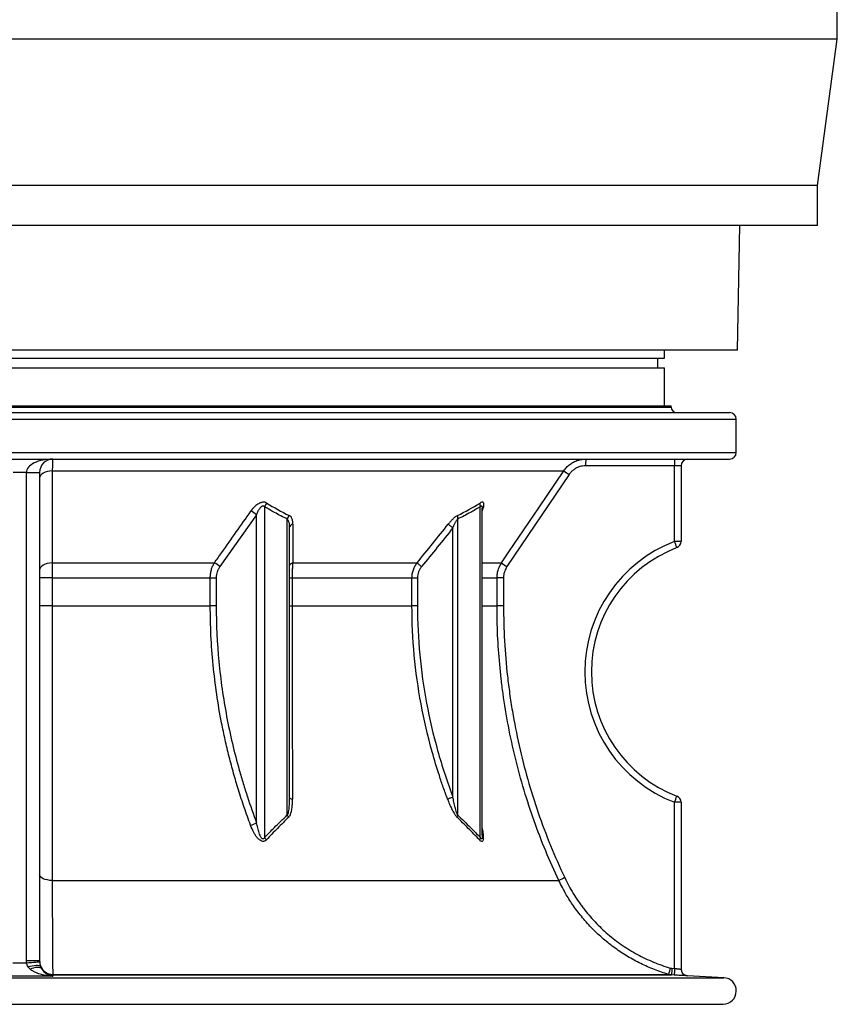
# Model space of a CAD drawing. Header units: millimetres. Extents: x 2016 to 3246, y 695 to 4145.
# Tile 2 of 8: x 2631 to 3246, y 695 to 1436. Entities that reach past the tile are written whole.
import ezdxf

# ---------------------------------------------------------------- set-up
doc = ezdxf.new("R2010")
doc.units = ezdxf.units.MM

msp = doc.modelspace()

# ---------------------------------------------------------------- linework, layer by layer
at = {"color": 7, "linetype": 'Continuous', "lineweight": 25}
for p, q in [((3245.92, 1421.1), (3245.92, 1481.1)), ((3245.92, 1421.1), (2015.92, 1421.1)), ((3230.92, 1311.1), (3245.92, 1421.1)), ((3230.92, 1311.1), (2030.92, 1311.1)), ((3230.92, 1281.1), (3230.92, 1311.1)), ((3230.92, 1281.1), (2030.92, 1281.1)), ((3170.92, 1187.21), (3172.55, 1281.1)), ((3170.92, 1187.21), (2090.92, 1187.21)), ((3115.92, 1181.41), (3115.92, 1187.21)), ((2145.92, 1181.41), (3115.92, 1181.41)), ((3110.92, 1174.11), (3110.92, 1181.41)), ((2145.92, 1174.11), (3115.92, 1174.11)), ((3115.92, 1145.41), (3115.92, 1174.11)), ((2096.92, 1140.41), (3164.92, 1140.41)), ((2140.92, 1145.41), (3120.92, 1145.41)), ((3120.92, 1144.41), (3120.92, 1145.41)), ((3169.92, 1110.41), (3169.92, 1135.41)), ((2096.92, 1105.41), (3164.92, 1105.41)), ((2655.42, 1096.6), (3040.11, 1096.6)), ((3123.48, 1100.41), (3056.62, 1100.41)), ((3123.48, 1043.49), (3123.48, 1100.41)), ((3128.42, 1100.41), (3123.48, 1100.41)), ((3128.42, 1100.41), (3128.42, 1043.49)), ((2635.92, 1095.41), (2625.92, 1095.41)), ((2635.92, 1095.41), (2645.92, 1095.41)), ((2635.92, 728.35), (2635.92, 1095.41)), ((2645.92, 1095.41), (2645.92, 728.35)), ((3044.18, 1093.8), (2997.43, 1024.56)), ((2815.18, 1069.56), (2815.18, 820.85)), ((2977.34, 820.85), (2977.34, 1069.56)), ((2978.8, 1068.49), (2978.8, 1068.5)), ((2978.8, 822.68), (2978.8, 1068.47)), ((2809.14, 1063.42), (2781.51, 1024.56)), ((2809.14, 831.83), (2809.14, 1063.42)), ((2832.21, 837.81), (2832.21, 1060.26)), ((2960.3, 1060.26), (2960.3, 837.81)), ((2833.68, 1053.68), (2833.68, 851.17)), ((2956.76, 851.17), (2956.76, 1053.68)), ((3128.42, 1043.49), (3123.48, 1043.49)), ((2655.36, 1027.36), (2777.33, 1027.36)), ((2836.33, 1027.36), (2929.8, 1027.36)), ((2655.24, 1016.18), (2645.92, 1016.18)), ((2655.24, 1016.18), (2655.24, 995.15)), ((2655.24, 1016.18), (2774.26, 1016.18)), ((2774.26, 995.15), (2774.26, 1016.18)), ((2774.26, 1016.18), (2778.75, 1016.18)), ((2778.75, 1016.18), (2778.75, 995.15)), ((2833.68, 1016.18), (2835.83, 1016.18)), ((2835.83, 1016.18), (2925.99, 1016.18)), ((2835.83, 1016.18), (2835.83, 995.15)), ((2925.99, 995.15), (2925.99, 1016.18)), ((2925.99, 1016.18), (2930.1, 1016.18)), ((2930.1, 1016.18), (2930.1, 995.15)), ((2989.94, 995.15), (2989.94, 1016.18)), ((2994.87, 1016.18), (2989.94, 1016.18)), ((2994.87, 1016.18), (2994.87, 995.15)), ((2655.24, 995.15), (2645.92, 995.15)), ((2655.24, 995.15), (2774.26, 995.15)), ((2778.75, 995.15), (2774.26, 995.15)), ((2833.68, 995.15), (2835.83, 995.15)), ((2835.83, 995.15), (2925.99, 995.15)), ((2930.1, 995.15), (2925.99, 995.15)), ((2994.87, 995.15), (2989.94, 995.15)), ((3123.48, 722.37), (3123.48, 847.34)), ((3128.42, 847.34), (3123.48, 847.34)), ((3128.42, 847.34), (3128.42, 721.86)), ((2655.37, 788.51), (3036.42, 788.51)), ((2635.92, 728.35), (2645.92, 728.35)), ((2645.92, 728.35), (2645.95, 727.39)), ((2646.55, 724.1), (2647.33, 722.34)), ((3121.46, 722.47), (3123.48, 722.37)), ((2655.77, 717.88), (3118.96, 717.88)), ((2655.89, 717.48), (2655.89, 716.58)), ((2655.89, 717.48), (3121.27, 717.48)), ((3123.29, 717.37), (3121.27, 717.48)), ((3160.44, 715.43), (3133.15, 716.86)), ((2105.02, 695.41), (3156.82, 695.41))]:
    msp.add_line(p, q, dxfattribs=at)
at = {"color": 1, "linetype": 'Continuous', "lineweight": 25}
for p, q in [((2140.92, 1144.41), (3120.92, 1144.41)), ((2091.92, 1135.41), (3169.92, 1135.41)), ((2091.92, 1110.41), (3169.92, 1110.41)), ((2978.8, 1027.36), (2993.36, 1027.36)), ((2978.8, 1016.18), (2989.94, 1016.18)), ((2978.8, 995.15), (2989.94, 995.15)), ((2101.39, 715.43), (3160.44, 715.43)), ((2101.69, 695.45), (3160.14, 695.45))]:
    msp.add_line(p, q, dxfattribs=at)
at = {"color": 7, "linetype": 'Continuous', "lineweight": 25, "flags": 128}
for points in [[(2655.42, 1096.6), (2653.54, 1096.44), (2651.75, 1096.09), (2650.1, 1095.56), (2648.67, 1094.86), (2647.5, 1094.03), (2646.63, 1093.08), (2646.1, 1092.06), (2645.92, 1091)], [(2655.42, 1096.6), (2655.41, 1080.02), (2655.36, 1027.36)], [(2993.36, 1027.36), (2998.96, 1035.65), (3021.34, 1068.8), (3040.11, 1096.6)], [(2953.27, 1056.47), (2953.54, 1056.25), (2953.88, 1055.98), (2954.27, 1055.67), (2954.71, 1055.32), (2955.19, 1054.94), (2955.7, 1054.53), (2956.23, 1054.11), (2956.76, 1053.68)], [(2655.36, 1027.36), (2653.49, 1027.2), (2651.7, 1026.85), (2650.07, 1026.31), (2648.65, 1025.62), (2647.49, 1024.78), (2646.62, 1023.84), (2646.09, 1022.82), (2645.92, 1021.77)], [(2929.8, 1027.36), (2930.08, 1027.13), (2930.41, 1026.86), (2930.8, 1026.55), (2931.23, 1026.2), (2931.69, 1025.81), (2932.18, 1025.41), (2932.7, 1024.99), (2933.22, 1024.56)], [(2833.68, 851.17), (2833.72, 850.95), (2833.84, 850.73), (2834.05, 850.51), (2834.33, 850.31), (2834.68, 850.12), (2835.1, 849.95), (2835.58, 849.8), (2836.11, 849.67)], [(2956.76, 851.17), (2956.16, 850.95), (2955.57, 850.73), (2955, 850.51), (2954.45, 850.31), (2953.95, 850.12), (2953.49, 849.95), (2953.09, 849.8), (2952.74, 849.67)], [(2655.37, 788.51), (2653.5, 788.63), (2651.71, 788.9), (2650.08, 789.31), (2648.65, 789.84), (2647.49, 790.48), (2646.63, 791.2), (2646.09, 791.98), (2645.92, 792.79)], [(2635.98, 726.6), (2637.9, 726.75), (2639.74, 726.9), (2641.44, 727.04), (2642.94, 727.16), (2644.18, 727.25), (2645.12, 727.33), (2645.72, 727.38), (2645.95, 727.39)], [(2637.19, 723.66), (2638.82, 724.11), (2640.41, 724.45), (2641.9, 724.69), (2643.25, 724.81), (2644.42, 724.81), (2645.38, 724.68), (2646.1, 724.45), (2646.55, 724.1)], [(2638.75, 721.91), (2640.19, 722.5), (2641.6, 722.95), (2642.93, 723.25), (2644.15, 723.39), (2645.22, 723.37), (2646.13, 723.18), (2646.84, 722.84), (2647.33, 722.34)]]:
    msp.add_lwpolyline(points, dxfattribs=at)
at = {"color": 1, "linetype": 'Continuous', "lineweight": 25, "flags": 128}
msp.add_lwpolyline([(3133.15, 716.86), (3132.22, 717), (3131.43, 717.27)], dxfattribs=at)
at = {"color": 7, "linetype": 'Continuous', "lineweight": 25}
for centre, radius, start, end in [((3124.92, 1144.41), 4, 180, 270), ((3164.92, 1135.41), 5, 0, 90), ((2655.92, 1095.41), 10, 90, 180), ((3146.15, 1101.66), 89.53, 177.59964, 180.80015), ((3213.07, 1101.66), 89.59, 177.60078, 180.79901), ((3133.42, 1100.41), 5, 90, 180), ((3164.92, 1110.41), 5, 270, 0), ((3136.61, 1232.83), 166.95, 234.68767, 236.38336), ((2822.38, 1067.34), 7.54, 138.31163, 162.88713), ((2982.11, 1071.16), 5.03, 166.25304, 198.5383), ((2799.33, 1052.93), 14.36, 46.91162, 67.66716), ((2839.36, 1058.5), 7.36, 141.80085, 166.20961), ((2965.49, 1061.64), 5.37, 164.80373, 194.98863), ((2837.01, 1053.14), 3.38, 99.60514, 170.89908), ((3160.98, 945.41), 105, 110.92483, 249.07517), ((3160.92, 945.41), 100, 110.92483, 249.07517), ((3035.04, 1008.34), 95.17, 18.67606, 21.6718), ((3123.42, 1043.49), 5, 290.92483, 0), ((2771.63, 1014.33), 14.22, 46.00946, 66.35209), ((2836.99, 1024.08), 3.35, 101.36648, 171.65731), ((3090.8, 1164.94), 168.59, 234.69114, 236.37011), ((3035.03, 882.49), 95.18, 338.32842, 341.32384), ((3123.42, 847.34), 5, 0, 69.07517), ((2839.17, 841.13), 7.7, 205.51711, 220.12088), ((2964.97, 835.54), 5.19, 154.04976, 173.06929), ((2798.81, 852.6), 23.2, 284.29952, 296.44247), ((2822.18, 824.58), 7.93, 208.00495, 224.38144), ((2981.55, 818.54), 4.8, 151.26587, 174.19333), ((3133.57, 592.23), 219.01, 115.04141, 116.33255), ((2655.8, 727.86), 9.98, 202.14097, 269.83187), ((2655.91, 727.48), 10, 210.91297, 269.86173), ((3210.41, 694.75), 94.34, 162.78183, 165.80718), ((3211.16, 716.53), 89.89, 176.20748, 179.39274), ((3213.18, 716.42), 89.89, 176.2075, 179.39272), ((3133.42, 721.86), 5, 180, 267.02981), ((3133.42, 721.86), 5, 180, 246.61841), ((2656.77, 717.96), 1, 184.56437, 208.47923), ((3159.92, 705.45), 10, 271.2688, 87), ((3156.82, 845.41), 150, 270, 271.2688)]:
    msp.add_arc(centre, radius, start, end, dxfattribs=at)
msp.add_ellipse((2655.92, 1095.41), major_axis=(20, 0), ratio=0.5, start_param=1.570796, end_param=3.141593, dxfattribs=at)
for points, knots in [([(2655.92, 1105.41), (2655.88, 1105.36), (2655.82, 1105.25), (2655.72, 1104.38), (2655.63, 1102.99), (2655.54, 1101.17), (2655.47, 1099.03), (2655.44, 1097.41), (2655.42, 1096.6)], [0, 0, 0, 0, 0.170356, 0.345662, 0.516063, 0.691421, 0.843949, 1, 1, 1, 1]), ([(3040.11, 1096.6), (3040.77, 1097.49), (3042.12, 1099.29), (3044.67, 1101.51), (3047.55, 1103.31), (3050.57, 1104.54), (3053.66, 1105.28), (3055.67, 1105.37), (3056.69, 1105.41)], [0, 0, 0, 0, 0.170124, 0.3451825, 0.5152822, 0.6903115, 0.8433781, 1, 1, 1, 1]), ([(3056.62, 1100.41), (3055.11, 1100.28), (3052.76, 1100.08), (3049.79, 1098.84), (3047.64, 1097.51), (3045.71, 1095.84), (3044.69, 1094.49), (3044.18, 1093.8)], [0, 0, 0, 0, 0.309103, 0.479359, 0.654545, 0.824803, 1, 1, 1, 1]), ([(2816.75, 1072.35), (2816.54, 1072.48), (2816.32, 1072.6), (2815.84, 1072.78), (2815.58, 1072.86), (2815.05, 1072.96), (2814.78, 1072.99), (2814.21, 1073.01), (2813.91, 1072.99), (2813.32, 1072.91), (2813.02, 1072.85), (2812.42, 1072.68), (2812.12, 1072.58), (2811.53, 1072.34), (2811.24, 1072.2), (2810.67, 1071.91), (2810.39, 1071.74), (2809.57, 1071.22), (2809.05, 1070.83), (2808.06, 1070), (2807.59, 1069.56), (2806.27, 1068.19), (2805.49, 1067.22), (2804.79, 1066.21)], [0, 0, 0, 0, 0.0625, 0.0625, 0.125, 0.125, 0.1875, 0.1875, 0.25, 0.25, 0.3125, 0.3125, 0.375, 0.375, 0.4375, 0.4375, 0.5, 0.5, 0.625, 0.625, 0.75, 0.75, 1, 1, 1, 1]), ([(2809.14, 1063.42), (2809.43, 1064.22), (2809.74, 1065.02), (2810.27, 1066.2), (2810.46, 1066.59), (2810.87, 1067.35), (2811.09, 1067.73), (2811.45, 1068.27), (2811.58, 1068.45), (2811.84, 1068.8), (2811.98, 1068.97), (2812.27, 1069.29), (2812.43, 1069.44), (2812.75, 1069.72), (2812.93, 1069.85), (2813.21, 1070.01), (2813.3, 1070.05), (2813.49, 1070.13), (2813.59, 1070.16), (2813.79, 1070.2), (2813.89, 1070.21), (2814.09, 1070.2), (2814.18, 1070.19), (2814.45, 1070.13), (2814.63, 1070.04), (2814.93, 1069.83), (2815.06, 1069.7), (2815.18, 1069.56)], [0, 0, 0, 0, 0.25, 0.25, 0.375, 0.375, 0.5, 0.5, 0.5625, 0.5625, 0.625, 0.625, 0.6875, 0.6875, 0.75, 0.75, 0.78125, 0.78125, 0.8125, 0.8125, 0.84375, 0.84375, 0.875, 0.875, 0.9375, 0.9375, 1, 1, 1, 1]), ([(2832.21, 1060.26), (2828.98, 1061.89), (2823.24, 1064.77), (2817.63, 1068.11), (2815.18, 1069.56)], [0, 0, 0, 0, 0.564148, 1, 1, 1, 1]), ([(2977.34, 1069.56), (2974.89, 1068.11), (2969.27, 1064.77), (2963.54, 1061.89), (2960.3, 1060.26)], [0, 0, 0, 0, 0.435852, 1, 1, 1, 1]), ([(2978.75, 1066.21), (2978.96, 1066.72), (2979.15, 1067.21), (2979.48, 1068.19), (2979.63, 1068.66), (2979.88, 1069.57), (2979.97, 1070.01), (2980.1, 1070.83), (2980.12, 1071.23), (2980.1, 1071.74), (2980.08, 1071.91), (2980.01, 1072.2), (2979.96, 1072.34), (2979.84, 1072.58), (2979.76, 1072.68), (2979.57, 1072.85), (2979.46, 1072.91), (2979.21, 1072.99), (2979.07, 1073.01), (2978.76, 1072.99), (2978.59, 1072.96), (2978.04, 1072.8), (2977.65, 1072.61), (2977.22, 1072.35)], [0, 0, 0, 0, 0.125, 0.125, 0.25, 0.25, 0.375, 0.375, 0.5, 0.5, 0.5625, 0.5625, 0.625, 0.625, 0.6875, 0.6875, 0.75, 0.75, 0.8125, 0.8125, 0.875, 0.875, 1, 1, 1, 1]), ([(2777.33, 1027.36), (2779.17, 1029.92), (2788.41, 1042.8), (2797.5, 1055.8), (2804.79, 1066.21)], [0, 0, 0, 0, 0.199189, 1, 1, 1, 1]), ([(2832.21, 1060.26), (2832.49, 1059.84), (2833.17, 1058.84), (2833.58, 1056.53), (2833.64, 1054.71), (2833.68, 1053.68)], [0, 0, 0, 0, 0.232069, 0.562598, 1, 1, 1, 1]), ([(2836.45, 1056.47), (2836.45, 1057.15), (2836.41, 1057.81), (2836.27, 1058.76), (2836.21, 1059.08), (2836.06, 1059.69), (2835.97, 1059.99), (2835.76, 1060.57), (2835.63, 1060.85), (2835.35, 1061.39), (2835.18, 1061.65), (2834.62, 1062.36), (2834.16, 1062.77), (2833.58, 1063.05)], [0, 0, 0, 0, 0.25, 0.25, 0.375, 0.375, 0.5, 0.5, 0.625, 0.625, 0.75, 0.75, 1, 1, 1, 1]), ([(2960.31, 1063.05), (2960.01, 1062.91), (2959.72, 1062.74), (2959.11, 1062.34), (2958.81, 1062.12), (2957.88, 1061.4), (2957.28, 1060.86), (2956.07, 1059.69), (2955.49, 1059.08), (2954.36, 1057.8), (2953.81, 1057.15), (2953.27, 1056.47)], [0, 0, 0, 0, 0.125, 0.125, 0.25, 0.25, 0.5, 0.5, 0.75, 0.75, 1, 1, 1, 1]), ([(2956.76, 1053.68), (2957.3, 1054.93), (2958.11, 1056.85), (2959.33, 1059.11), (2960.02, 1059.93), (2960.3, 1060.26)], [0, 0, 0, 0, 0.529934, 0.809998, 1, 1, 1, 1]), ([(2655.36, 1027.36), (2655.34, 1026.41), (2655.3, 1024.49), (2655.25, 1020.74), (2655.24, 1017.89), (2655.24, 1016.18)], [0, 0, 0, 0, 0.279898, 0.567891, 1, 1, 1, 1]), ([(2774.26, 1016.18), (2774.3, 1017.19), (2774.38, 1019.25), (2775.03, 1022.19), (2775.99, 1024.94), (2776.88, 1026.55), (2777.33, 1027.36)], [0, 0, 0, 0, 0.252402, 0.51264, 0.753387, 1, 1, 1, 1]), ([(2781.51, 1024.56), (2781.12, 1023.98), (2780.32, 1022.78), (2779.46, 1020.74), (2778.87, 1018.52), (2778.79, 1016.97), (2778.75, 1016.18)], [0, 0, 0, 0, 0.24287, 0.491885, 0.741473, 1, 1, 1, 1]), ([(2836.33, 1027.36), (2836.25, 1026.53), (2836.1, 1024.83), (2835.95, 1022.04), (2835.84, 1019.13), (2835.83, 1017.17), (2835.83, 1016.18)], [0, 0, 0, 0, 0.252837, 0.512235, 0.752871, 1, 1, 1, 1]), ([(2925.99, 1016.18), (2926.04, 1017.18), (2926.14, 1019.21), (2926.93, 1022.13), (2928.12, 1024.9), (2929.24, 1026.53), (2929.8, 1027.36)], [0, 0, 0, 0, 0.249236, 0.505787, 0.749871, 1, 1, 1, 1]), ([(2933.22, 1024.56), (2932.77, 1023.97), (2931.86, 1022.75), (2930.89, 1020.69), (2930.23, 1018.48), (2930.14, 1016.95), (2930.1, 1016.18)], [0, 0, 0, 0, 0.24595, 0.498233, 0.744983, 1, 1, 1, 1]), ([(2989.94, 1016.18), (2989.99, 1017.28), (2990.11, 1019.53), (2991.09, 1023.39), (2992.51, 1025.87), (2993.36, 1027.36)], [0, 0, 0, 0, 0.280114, 0.568343, 1, 1, 1, 1]), ([(2997.43, 1024.56), (2996.8, 1023.45), (2995.74, 1021.61), (2995, 1018.71), (2994.91, 1017.03), (2994.87, 1016.18)], [0, 0, 0, 0, 0.431678, 0.711776, 1, 1, 1, 1]), ([(2655.24, 995.15), (2655.24, 988.48), (2655.24, 975.11), (2655.24, 955.1), (2655.25, 935.15), (2655.26, 915.12), (2655.27, 895.04), (2655.28, 874.95), (2655.3, 855.08), (2655.32, 835.66), (2655.34, 818.17), (2655.35, 802.51), (2655.36, 793.18), (2655.37, 788.51)], [0, 0, 0, 0, 0.093832, 0.187745, 0.281658, 0.375489, 0.472047, 0.568693, 0.66534, 0.761898, 0.855564, 0.927745, 1, 1, 1, 1]), ([(2804.54, 830.12), (2802.95, 834.51), (2799.75, 843.3), (2795.54, 856.31), (2791.77, 869.08), (2788.43, 881.61), (2785.42, 894.26), (2782.14, 909.93), (2778.94, 928.67), (2776.27, 950.62), (2774.57, 972.81), (2774.36, 987.71), (2774.26, 995.15)], [0, 0, 0, 0, 0.084159, 0.168402, 0.24546, 0.322518, 0.399865, 0.477211, 0.607103, 0.736992, 0.868496, 1, 1, 1, 1]), ([(2778.75, 995.15), (2778.75, 981), (2779.43, 966.99), (2782.06, 939.24), (2784.02, 925.49), (2789.15, 898.25), (2792.33, 884.76), (2797.05, 868.05), (2798.03, 864.72), (2800.07, 858.06), (2801.12, 854.74), (2804.39, 844.84), (2806.7, 838.3), (2809.14, 831.83)], [0, 0, 0, 0, 0.25, 0.25, 0.5, 0.5, 0.75, 0.75, 0.8125, 0.8125, 0.875, 0.875, 1, 1, 1, 1]), ([(2835.83, 995.15), (2835.83, 988.94), (2835.83, 982.72), (2835.83, 970.31), (2835.84, 964.11), (2835.85, 954.84), (2835.85, 951.75), (2835.86, 945.58), (2835.87, 942.49), (2835.88, 933.27), (2835.89, 927.16), (2835.93, 908.92), (2835.96, 896.89), (2836.03, 873.09), (2836.07, 861.32), (2836.11, 849.67)], [0, 0, 0, 0, 0.125, 0.125, 0.25, 0.25, 0.3125, 0.3125, 0.375, 0.375, 0.5, 0.5, 0.75, 0.75, 1, 1, 1, 1]), ([(2952.74, 849.67), (2951.65, 852.6), (2950.59, 855.54), (2948.54, 861.44), (2947.54, 864.39), (2944.66, 873.27), (2942.87, 879.21), (2937.89, 897.11), (2935.09, 909.13), (2930.59, 933.37), (2928.88, 945.59), (2926.58, 970.22), (2925.99, 982.64), (2925.99, 995.15)], [0, 0, 0, 0, 0.0625, 0.0625, 0.125, 0.125, 0.25, 0.25, 0.5, 0.5, 0.75, 0.75, 1, 1, 1, 1]), ([(2930.1, 995.15), (2930.1, 982.74), (2930.69, 970.44), (2932.99, 946.05), (2934.69, 933.96), (2939.19, 909.97), (2941.97, 898.07), (2948.59, 874.48), (2952.42, 862.78), (2956.76, 851.17)], [0, 0, 0, 0, 0.25, 0.25, 0.5, 0.5, 0.75, 0.75, 1, 1, 1, 1]), ([(3036.42, 788.51), (3033.06, 795.87), (3026.34, 810.61), (3017.69, 833.31), (3010.05, 856.57), (3003.57, 880.38), (2998.28, 904.68), (2995, 924.66), (2992.58, 943.8), (2990.91, 962.1), (2990.04, 980.46), (2989.96, 991.48), (2989.94, 995.15)], [0, 0, 0, 0, 0.11369, 0.227452, 0.341142, 0.457528, 0.573991, 0.690377, 0.741936, 0.845073, 0.948426, 1, 1, 1, 1]), ([(2994.87, 995.15), (2994.87, 977.44), (2995.85, 959.79), (2998.3, 937.82), (2998.85, 933.42), (3000.08, 924.65), (3000.75, 920.29), (3002.95, 907.24), (3004.65, 898.61), (3010.44, 872.93), (3015.23, 856.09), (3026.65, 822.95), (3033.28, 806.66), (3040.87, 790.65)], [0, 0, 0, 0, 0.25, 0.25, 0.3125, 0.3125, 0.375, 0.375, 0.5, 0.5, 0.75, 0.75, 1, 1, 1, 1]), ([(2833.68, 851.17), (2833.66, 849.67), (2833.64, 846.65), (2833.4, 842.98), (2832.98, 840.19), (2832.64, 838.71), (2832.29, 837.97), (2832.21, 837.81)], [0, 0, 0, 0, 0.3290384, 0.6593318, 0.8084842, 0.9595015, 1, 1, 1, 1]), ([(2833.28, 836.17), (2833.47, 836.36), (2833.65, 836.57), (2833.97, 837.02), (2834.11, 837.25), (2834.5, 837.98), (2834.71, 838.5), (2835.07, 839.57), (2835.22, 840.13), (2835.48, 841.27), (2835.58, 841.85), (2835.85, 843.6), (2835.96, 844.8), (2836.09, 847.21), (2836.12, 848.43), (2836.11, 849.67)], [0, 0, 0, 0, 0.0625, 0.0625, 0.125, 0.125, 0.25, 0.25, 0.375, 0.375, 0.5, 0.5, 0.75, 0.75, 1, 1, 1, 1]), ([(2952.74, 849.67), (2953.2, 848.43), (2953.69, 847.21), (2954.71, 844.78), (2955.24, 843.59), (2956.09, 841.84), (2956.39, 841.27), (2957, 840.14), (2957.31, 839.59), (2957.81, 838.78), (2957.98, 838.51), (2958.32, 837.99), (2958.5, 837.73), (2958.86, 837.24), (2959.05, 837.01), (2959.42, 836.57), (2959.62, 836.36), (2959.81, 836.17)], [0, 0, 0, 0, 0.25, 0.25, 0.5, 0.5, 0.625, 0.625, 0.75, 0.75, 0.8125, 0.8125, 0.875, 0.875, 0.9375, 0.9375, 1, 1, 1, 1]), ([(2960.3, 837.81), (2960.03, 838.43), (2959.26, 840.21), (2958.39, 843.54), (2957.5, 847.37), (2957, 849.94), (2956.76, 851.17)], [0, 0, 0, 0, 0.151909, 0.439304, 0.730702, 1, 1, 1, 1]), ([(2815.18, 820.85), (2817.61, 823.37), (2823.21, 829.17), (2828.96, 834.69), (2832.21, 837.81)], [0, 0, 0, 0, 0.43385, 1, 1, 1, 1]), ([(2960.3, 837.81), (2963.55, 834.69), (2969.3, 829.17), (2974.91, 823.37), (2977.34, 820.85)], [0, 0, 0, 0, 0.56615, 1, 1, 1, 1]), ([(2816.51, 819.03), (2816.17, 818.72), (2815.56, 818.16), (2814.35, 817.84), (2813.05, 818.01), (2811.45, 818.82), (2809.8, 820.38), (2808.25, 822.43), (2806.35, 825.65), (2805.29, 828.28), (2804.54, 830.12)], [0, 0, 0, 0, 0.08491, 0.152198, 0.219623, 0.300528, 0.429385, 0.560662, 0.692314, 1, 1, 1, 1]), ([(2815.18, 820.85), (2815.05, 820.59), (2814.9, 820.34), (2814.62, 820.02), (2814.51, 819.92), (2814.26, 819.79), (2814.12, 819.74), (2813.84, 819.74), (2813.69, 819.78), (2813.42, 819.92), (2813.29, 820.01), (2812.94, 820.33), (2812.74, 820.59), (2812.38, 821.12), (2812.23, 821.4), (2811.93, 821.97), (2811.8, 822.26), (2811.42, 823.15), (2811.19, 823.76), (2810.58, 825.58), (2810.24, 826.82), (2809.64, 829.32), (2809.38, 830.57), (2809.14, 831.83)], [0, 0, 0, 0, 0.0625, 0.0625, 0.09375, 0.09375, 0.125, 0.125, 0.15625, 0.15625, 0.1875, 0.1875, 0.25, 0.25, 0.3125, 0.3125, 0.375, 0.375, 0.5, 0.5, 0.75, 0.75, 1, 1, 1, 1]), ([(2833.28, 836.17), (2830.43, 833.42), (2827.61, 830.6), (2822.03, 824.88), (2819.26, 821.97), (2816.51, 819.03)], [0, 0, 0, 0, 0.5, 0.5, 1, 1, 1, 1]), ([(2976.77, 819.03), (2973.99, 821.97), (2971.19, 824.88), (2965.54, 830.6), (2962.69, 833.42), (2959.81, 836.17)], [0, 0, 0, 0, 0.5, 0.5, 1, 1, 1, 1]), ([(2655.37, 788.51), (2655.38, 784.26), (2655.39, 780.16), (2655.42, 772.23), (2655.44, 768.4), (2655.47, 761.03), (2655.48, 757.48), (2655.5, 753.23), (2655.51, 752.39), (2655.52, 750.72), (2655.52, 749.9), (2655.53, 747.48), (2655.54, 745.92), (2655.57, 741.39), (2655.59, 738.56), (2655.62, 733.3), (2655.64, 730.86), (2655.66, 728.07), (2655.67, 727.53), (2655.68, 726.46), (2655.68, 725.94), (2655.7, 724.42), (2655.71, 723.47), (2655.73, 720.77), (2655.75, 719.21), (2655.77, 717.88)], [0, 0, 0, 0, 0.125, 0.125, 0.25, 0.25, 0.375, 0.375, 0.40625, 0.40625, 0.4375, 0.4375, 0.5, 0.5, 0.625, 0.625, 0.75, 0.75, 0.78125, 0.78125, 0.8125, 0.8125, 0.875, 0.875, 1, 1, 1, 1]), ([(3118.96, 717.88), (3115.4, 719.02), (3108.28, 721.33), (3098, 725.91), (3088.12, 731.26), (3078.74, 737.44), (3069.92, 744.39), (3061.71, 752.07), (3054.16, 760.41), (3047.6, 769.03), (3041.56, 778.35), (3038.24, 784.92), (3036.42, 788.51)], [0, 0, 0, 0, 0.1001556, 0.200669, 0.3011825, 0.4013378, 0.5014966, 0.6020133, 0.7025301, 0.8026883, 0.8921055, 1, 1, 1, 1]), ([(3040.87, 790.65), (3042.8, 786.56), (3044.95, 782.59), (3048.48, 776.82), (3049.7, 774.92), (3051.62, 772.13), (3052.27, 771.2), (3053.6, 769.38), (3054.27, 768.48), (3057.69, 764.02), (3060.59, 760.62), (3066.73, 754.14), (3069.96, 751.07), (3075.07, 746.71), (3076.81, 745.29), (3080.38, 742.55), (3082.21, 741.22), (3087.79, 737.39), (3091.61, 735.05), (3099.45, 730.79), (3103.48, 728.87), (3111.74, 725.45), (3115.97, 723.95), (3120.31, 722.67)], [0, 0, 0, 0, 0.125, 0.125, 0.1875, 0.1875, 0.21875, 0.21875, 0.25, 0.25, 0.375, 0.375, 0.5, 0.5, 0.5625, 0.5625, 0.625, 0.625, 0.75, 0.75, 0.875, 0.875, 1, 1, 1, 1]), ([(2637.19, 723.66), (2636.9, 724.1), (2636.65, 724.56), (2636.23, 725.54), (2636.07, 726.06), (2635.98, 726.6)], [0, 0, 0, 0, 0.5, 0.5, 1, 1, 1, 1]), ([(2645.95, 727.39), (2646, 726.89), (2646.11, 725.86), (2646.36, 724.8), (2646.52, 724.23), (2646.55, 724.1)], [0, 0, 0, 0, 0.427968, 0.87134, 1, 1, 1, 1]), ([(2655.89, 716.58), (2655.88, 716.58), (2654.24, 716.63), (2651.34, 716.89), (2647.23, 717.73), (2643.98, 718.81), (2641.26, 720.11), (2639.67, 721.14), (2638.87, 721.81), (2638.75, 721.91)], [0, 0, 0, 0, 0.001426, 0.273594, 0.485119, 0.696439, 0.835832, 0.974931, 1, 1, 1, 1]), ([(2647.33, 722.34), (2647.39, 722.24), (2647.79, 721.55), (2648.58, 720.47), (2649.94, 719.11), (2651.57, 717.95), (2653.62, 717.01), (2655.07, 716.67), (2655.89, 716.58), (2655.89, 716.58)], [0, 0, 0, 0, 0.02508, 0.164218, 0.303648, 0.514955, 0.726468, 0.998573, 1, 1, 1, 1]), ([(3123.48, 722.37), (3123.81, 722.33), (3124.13, 722.3), (3124.6, 722.25), (3124.76, 722.23), (3125.07, 722.2), (3125.22, 722.19), (3125.67, 722.14), (3125.95, 722.11), (3126.49, 722.05), (3126.74, 722.03), (3127.2, 721.98), (3127.4, 721.96), (3127.67, 721.93), (3127.75, 721.92), (3127.91, 721.91), (3127.98, 721.9), (3128.16, 721.88), (3128.26, 721.87), (3128.38, 721.86), (3128.42, 721.86), (3128.42, 721.86)], [0, 0, 0, 0, 0.125, 0.125, 0.1875, 0.1875, 0.25, 0.25, 0.375, 0.375, 0.5, 0.5, 0.625, 0.625, 0.6875, 0.6875, 0.75, 0.75, 0.875, 0.875, 1, 1, 1, 1]), ([(2655.89, 716.58), (2647.56, 716.6), (2630.92, 716.63), (2614.27, 716.6), (2605.94, 716.58)], [0, 0, 0, 0, 0.5, 1, 1, 1, 1]), ([(3133.15, 716.86), (3133.11, 716.87), (3133, 716.87), (3131.87, 716.93), (3129.64, 717.04), (3126.66, 717.2), (3124.42, 717.31), (3123.29, 717.37)], [0, 0, 0, 0, 0.13261, 0.349128, 0.565958, 0.782968, 1, 1, 1, 1])]:
    msp.add_open_spline(points, degree=3, knots=knots, dxfattribs=at)
for points in [[(2816.75, 1072.35), (2822.28, 1068.97), (2827.89, 1065.85), (2833.58, 1063.05)], [(2960.31, 1063.05), (2966.02, 1065.85), (2971.66, 1068.97), (2977.22, 1072.35)], [(2836.45, 1056.47), (2836.41, 1046.73), (2836.37, 1037.02), (2836.33, 1027.36)], [(2929.8, 1027.36), (2937.68, 1037.02), (2945.5, 1046.73), (2953.27, 1056.47)], [(2956.76, 1053.68), (2948.97, 1043.93), (2941.12, 1034.22), (2933.22, 1024.56)], [(2625.85, 726.6), (2629.23, 726.6), (2632.61, 726.6), (2635.98, 726.6)], [(2635.98, 726.6), (2635.94, 727.18), (2635.92, 727.77), (2635.92, 728.35)], [(2638.75, 721.91), (2638.16, 722.42), (2637.63, 722.99), (2637.19, 723.66)], [(3120.31, 722.67), (3120.69, 722.56), (3121.07, 722.49), (3121.46, 722.47)], [(3121.27, 717.48), (3120.49, 717.52), (3119.71, 717.65), (3118.96, 717.88)]]:
    msp.add_open_spline(points, degree=3, dxfattribs=at)
at = {"color": 1, "linetype": 'Continuous', "lineweight": 25}
for points, knots in [([(2977.34, 1069.56), (2977.49, 1069.72), (2977.7, 1069.96), (2978.02, 1070.18), (2978.26, 1070.23), (2978.52, 1070.1), (2978.64, 1069.85), (2978.78, 1069.32), (2978.78, 1068.89), (2978.78, 1068.49)], [0, 0, 0, 0, 0.172423, 0.243241, 0.379485, 0.464751, 0.660939, 0.690836, 1, 1, 1, 1]), ([(2978.8, 827.5), (2978.84, 827.34), (2979.09, 826.14), (2979.43, 823.97), (2979.69, 821.35), (2979.63, 819.4), (2979.3, 818.3), (2978.77, 817.85), (2978.11, 817.94), (2977.41, 818.39), (2976.97, 818.83), (2976.77, 819.03)], [0, 0, 0, 0, 0.032363, 0.235624, 0.437361, 0.590969, 0.700557, 0.781374, 0.862413, 0.937733, 1, 1, 1, 1]), ([(2978.79, 822.67), (2978.79, 822.15), (2978.78, 821.24), (2978.65, 820.29), (2978.46, 819.88), (2978.33, 819.75), (2978.17, 819.73), (2977.93, 819.87), (2977.63, 820.27), (2977.43, 820.66), (2977.34, 820.85)], [0, 0, 0, 0, 0.290755, 0.504296, 0.581874, 0.633434, 0.692878, 0.752413, 0.878873, 1, 1, 1, 1])]:
    msp.add_open_spline(points, degree=3, knots=knots, dxfattribs=at)

doc.saveas('drawing.dxf')
